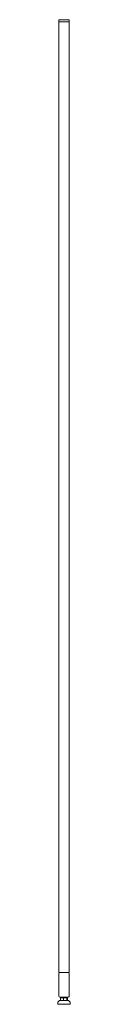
# Model space of a CAD drawing. Header units: millimetres. Extents: x 201 to 231, y -29 to 2371.
import ezdxf

# ---------------------------------------------------------------- set-up
doc = ezdxf.new("R2010")
doc.units = ezdxf.units.MM

msp = doc.modelspace()

# ---------------------------------------------------------------- linework, layer by layer
at = {"color": 0, "linetype": 'Continuous', "lineweight": 0}
for p, q in [((203.7, 2365.9), (206.2, 2365.9)), ((203.7, 48.9), (203.7, 2365.9)), ((203.8, 2369.9), (203.8, 2365.9)), ((206.3, 2370.9), (204.8, 2370.9)), ((226.2, 2365.9), (206.2, 2365.9)), ((206.3, 2370.9), (226.3, 2370.9)), ((226.2, 2365.9), (228, 2365.9)), ((227.8, 2370.9), (226.3, 2370.9)), ((228, 2365.9), (228.8, 2365.9)), ((228.7, 48.9), (228.7, 2365.9)), ((228.8, 2369.9), (228.8, 2365.9)), ((203.7, 48.9), (206.2, 48.9)), ((206.1, 48.8), (226.1, 48.8)), ((226.2, 48.9), (206.2, 48.9)), ((226.2, 48.9), (206.2, 48.9)), ((226.2, 48.9), (228.7, 48.9)), ((203.6, -8.7), (203.6, 46.3)), ((228.6, 46.3), (228.6, -8.7)), ((228.7, -8.6), (228.7, 46.4)), ((228.8, -8.5), (228.8, 46.5)), ((205.2, -19.9), (201.5, -23.6)), ((205.2, -19.9), (222.7, -19.9)), ((226.1, -11.2), (206.1, -11.2)), ((207.5, -13.1), (207.3, -13.1)), ((207.3, -13.1), (207.3, -19.3)), ((214.7, -13.1), (207.5, -13.1)), ((207.5, -13.1), (207.5, -19.3)), ((208.1, -19.8), (207.9, -19.7)), ((208.3, -19.9), (208.1, -19.8)), ((211.2, -13.1), (211.2, -12.1)), ((211.2, -13.1), (211.2, -12.2)), ((211.2, -12.2), (212.3, -12.9)), ((223.4, -13.1), (214.7, -13.1)), ((214.7, -13.1), (214.7, -19.3)), ((221.2, -11.5), (221.2, -11.3)), ((221.2, -11.6), (221.2, -11.5)), ((221.2, -13.1), (221.2, -12.8)), ((222.7, -19.9), (227.2, -19.9)), ((224.8, -13.1), (223.4, -13.1)), ((223.4, -13.1), (223.4, -19.3)), ((224, -19.9), (224.3, -19.8)), ((224.3, -19.8), (224.4, -19.7)), ((225, -13.1), (224.8, -13.1)), ((224.8, -13.1), (224.8, -19.3)), ((225, -13.1), (225, -19.3)), ((227.2, -19.9), (230.9, -23.6)), ((201.2, -24.3), (201.2, -27.9)), ((202.2, -28.9), (224.5, -28.9)), ((224.5, -28.9), (230.2, -28.9)), ((231.2, -24.3), (231.2, -27.9))]:
    msp.add_line(p, q, dxfattribs=at)
at = {"color": 0, "linetype": 'Continuous', "lineweight": 0, "extrusion": (2.22045e-16, -4.60638e-34, -1)}
for centre, start, end in [((-204.8, 2369.9), 0, 90), ((-227.8, 2369.9), 90, 180)]:
    msp.add_arc(centre, 1, start, end, dxfattribs=at)
at = {"color": 0, "linetype": 'Continuous', "lineweight": 0, "extrusion": (2.22045e-16, -5.84612e-46, -1)}
for centre, start, end in [((-206.1, 46.3), 0, 90), ((-226.1, -8.7), 180, 270)]:
    msp.add_arc(centre, 2.5, start, end, dxfattribs=at)
at = {"color": 0, "linetype": 'Continuous', "lineweight": 0}
for centre, start, end in [((206.2, 46.4), 90, 136.6208), ((206.3, 46.5), 106.2602, 136.6208), ((226.2, 46.4), 0, 90), ((226.3, 46.5), 0, 73.7398), ((226.2, -8.6), 313.3792, 0), ((226.3, -8.5), 313.3792, 0)]:
    msp.add_arc(centre, 2.5, start, end, dxfattribs=at)
at = {"color": 0, "linetype": 'Continuous', "lineweight": 0, "extrusion": (2.22045e-16, 0, -1)}
for centre, radius, start, end in [((-226.1, 46.3), 2.5, 90, 180), ((-202.2, -24.3), 1, 0, 45), ((-230.2, -24.3), 1, 135, 180), ((-202.2, -27.9), 1, 270, 0), ((-230.2, -27.9), 1, 180, 270)]:
    msp.add_arc(centre, radius, start, end, dxfattribs=at)
at = {"color": 0, "linetype": 'Continuous', "lineweight": 0, "extrusion": (2.22045e-16, -7.00649e-47, -1)}
msp.add_arc((-206.1, -8.7), 2.5, 270, 0, dxfattribs=at)
at = {"color": 0, "linetype": 'Continuous', "lineweight": 0}
msp.add_ellipse((213.8, -13.6), major_axis=(-2.64, 1.38), ratio=0.103815, start_param=0.009383, end_param=0.020729, dxfattribs=at)
for points, weights in [([(208, -19.8), (207.7, -19.7), (207.3, -19.3)], [2.02275312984, 1.98830977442, 1.8968336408]), ([(214.7, -19.3), (211.1, -20.4), (207.5, -19.3)], [1.8968336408, 2.19027482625, 1.8968336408]), ([(207.5, -19.3), (207.8, -19.7), (208.1, -19.8)], [1.8968336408, 2.00127413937, 2.03137048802]), ([(223.4, -19.3), (219, -20.4), (214.7, -19.3)], [1.8968336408, 2.19027482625, 1.8968336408]), ([(224.8, -19.3), (224.1, -20.4), (223.4, -19.3)], [1.8968336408, 2.19027482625, 1.8968336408]), ([(224.4, -19.7), (224.7, -19.6), (225, -19.3)], [2.01178738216, 1.97528380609, 1.8968336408]), ([(225, -19.3), (224.9, -19.3), (224.7, -19.4)], [1.8968336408, 1.91053514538, 1.92295713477])]:
    msp.add_rational_spline(points, weights, degree=2, dxfattribs=at)
for points in [[(211.2, -12.1), (211.6, -11.8), (212, -11.6), (212.3, -11.4)], [(212.2, -11.5), (212.1, -11.4), (211.9, -11.3), (211.7, -11.2)], [(212.3, -11.4), (212.2, -11.3), (212, -11.3), (211.9, -11.2)], [(221.1, -11.5), (220.8, -11.7), (220.4, -12), (220, -12.2)], [(220, -12.2), (220.4, -12.4), (220.8, -12.6), (221.1, -12.8)], [(221.1, -11.6), (220.8, -11.8), (220.5, -12), (220.1, -12.2)], [(220.9, -11.2), (221, -11.2), (221.1, -11.3), (221.1, -11.3)]]:
    msp.add_open_spline(points, degree=3, dxfattribs=at)
for points, knots in [([(211.2, -12.1), (211.2, -12.1), (211.2, -12.1), (211.2, -12.1), (211.2, -12), (211.3, -12), (211.4, -12), (211.5, -12)], [-0.1850384, -0.1850384, -0.1850384, -0.1850384, -0.1593733, -0.1593733, -0.0901137, -0.0901137, -0.000001, -0.000001, -0.000001, -0.000001]), ([(211.3, -12.2), (211.2, -12.2), (211.2, -12.2), (211.2, -12.2), (211.2, -12.2), (211.2, -12.2), (211.2, -12.2), (211.2, -12.2), (211.2, -12.2), (211.2, -12.2), (211.2, -12.2), (211.2, -12.2), (211.2, -12.2), (211.2, -12.2), (211.2, -12.2), (211.2, -12.2), (211.2, -12.2), (211.2, -12.2), (211.2, -12.2), (211.2, -12.2), (211.2, -12.2), (211.2, -12.2), (211.2, -12.2), (211.2, -12.2), (211.2, -12.2), (211.2, -12.2), (211.2, -12.2), (211.2, -12.2), (211.2, -12.2), (211.2, -12.2)], [-0.09358513, -0.09358513, -0.09358513, -0.09358513, -0.046834, -0.046834, -0.04068364, -0.04068364, -0.03950144, -0.03950144, -0.03884852, -0.03884852, -0.03798625, -0.03798625, -0.0376882, -0.0376882, -0.03748433, -0.03748433, -0.037298, -0.037298, -0.03704844, -0.03704844, -0.03658271, -0.03658271, -0.03404776, -0.03404776, -0.02958647, -0.02958647, -0.01533148, -0.01533148, 0, 0, 0, 0]), ([(211.5, -12.2), (211.5, -12.2), (211.5, -12.2), (211.5, -12.2), (211.5, -12.2), (211.4, -12.2), (211.4, -12.2), (211.4, -12.2), (211.4, -12.2), (211.4, -12.2), (211.4, -12.2), (211.4, -12.2), (211.4, -12.2), (211.4, -12.2), (211.4, -12.2), (211.3, -12.2), (211.3, -12.2), (211.3, -12.2)], [-0.07521373, -0.07521373, -0.07521373, -0.07521373, -0.06580029, -0.06580029, -0.05970517, -0.05970517, -0.05570177, -0.05570177, -0.05242522, -0.05242522, -0.04923706, -0.04923706, -0.04516165, -0.04516165, -0.03773069, -0.03773069, 0, 0, 0, 0]), ([(211.5, -12), (211.5, -12), (211.6, -12), (211.7, -12), (211.7, -12), (211.9, -12), (212, -11.9), (212.2, -11.9), (212.4, -11.9), (212.7, -11.9), (212.8, -11.9), (213, -11.9), (213.1, -11.9), (213.4, -11.8), (213.5, -11.8), (213.9, -11.8), (214.1, -11.8), (214.4, -11.8), (214.5, -11.8), (214.8, -11.8), (214.9, -11.8), (215.2, -11.8), (215.3, -11.7), (215.7, -11.7), (215.9, -11.7), (216.3, -11.7), (216.6, -11.7), (217, -11.7), (217.2, -11.7), (217.6, -11.6), (217.8, -11.6), (218.2, -11.6), (218.4, -11.6), (218.7, -11.6), (218.8, -11.6), (219.1, -11.6), (219.3, -11.5), (219.6, -11.5), (219.8, -11.5), (220, -11.5), (220.1, -11.5), (220.3, -11.5), (220.4, -11.5), (220.5, -11.5), (220.5, -11.5), (220.7, -11.4), (220.8, -11.4), (220.9, -11.4), (221, -11.4), (221.1, -11.4), (221.1, -11.4), (221.1, -11.4), (221.1, -11.4), (221.2, -11.3), (221.2, -11.3), (221.1, -11.3)], [-1.573078, -1.573078, -1.573078, -1.573078, -1.545107, -1.545107, -1.505866, -1.505866, -1.453467, -1.453467, -1.363119, -1.363119, -1.335456, -1.335456, -1.284438, -1.284438, -1.233286, -1.233286, -1.159823, -1.159823, -1.125957, -1.125957, -1.089344, -1.089344, -1.035833, -1.035833, -0.97927, -0.97927, -0.905947, -0.905947, -0.850815, -0.850815, -0.786285, -0.786285, -0.718453, -0.718453, -0.677282, -0.677282, -0.605485, -0.605485, -0.549329, -0.549329, -0.493396, -0.493396, -0.461351, -0.461351, -0.429154, -0.429154, -0.353687, -0.353687, -0.303532, -0.303532, -0.248424, -0.248424, -0.218975, -0.218975, -0.143694, -0.143694, -0.143694, -0.143694]), ([(221.2, -11.5), (221.2, -11.5), (221.2, -11.5), (221.1, -11.5), (221.1, -11.5), (221, -11.6), (221, -11.6), (220.9, -11.6), (220.8, -11.6), (220.7, -11.6), (220.6, -11.6), (220.4, -11.6), (220.3, -11.6), (220.1, -11.6), (220.1, -11.7), (219.9, -11.7), (219.8, -11.7), (219.6, -11.7), (219.4, -11.7), (219.1, -11.7), (218.9, -11.7), (218.6, -11.7), (218.4, -11.8), (218.2, -11.8), (218.1, -11.8), (217.9, -11.8), (217.7, -11.8), (217.4, -11.8), (217.2, -11.8), (216.8, -11.8), (216.6, -11.8), (216.3, -11.9), (216.1, -11.9), (215.7, -11.9), (215.6, -11.9), (215.2, -11.9), (214.9, -11.9), (214.3, -12), (214.1, -12), (213.8, -12), (213.8, -12), (213.5, -12), (213.3, -12), (213, -12), (212.9, -12), (212.6, -12.1), (212.5, -12.1), (212.3, -12.1), (212.3, -12.1), (212.2, -12.1), (212.2, -12.1), (212.1, -12.1), (212, -12.1), (211.9, -12.1), (211.9, -12.1), (211.8, -12.1), (211.8, -12.1), (211.8, -12.1), (211.7, -12.1), (211.7, -12.1), (211.7, -12.1), (211.6, -12.1), (211.6, -12.1), (211.5, -12.2)], [-1.38784, -1.38784, -1.38784, -1.38784, -1.347774, -1.347774, -1.260921, -1.260921, -1.232941, -1.232941, -1.187223, -1.187223, -1.135149, -1.135149, -1.079563, -1.079563, -1.031578, -1.031578, -0.996913, -0.996913, -0.932843, -0.932843, -0.873675, -0.873675, -0.82016, -0.82016, -0.786587, -0.786587, -0.751291, -0.751291, -0.684491, -0.684491, -0.632505, -0.632505, -0.571007, -0.571007, -0.533114, -0.533114, -0.438499, -0.438499, -0.367481, -0.367481, -0.342391, -0.342391, -0.270478, -0.270478, -0.23741, -0.23741, -0.160864, -0.160864, -0.148496, -0.148496, -0.132572, -0.132572, -0.097125, -0.097125, -0.078768, -0.078768, -0.067506, -0.067506, -0.056986, -0.056986, -0.044753, -0.044753, -0.000001, -0.000001, -0.000001, -0.000001]), ([(212, -13.1), (212.1, -13), (212.2, -13), (212.3, -12.9), (212.3, -12.9), (212.4, -12.9)], [0.7224346, 0.7224346, 0.7224346, 0.7224346, 1.0334832, 1.0334832, 1.0970899, 1.0970899, 1.0970899, 1.0970899]), ([(214.1, -11.2), (213.9, -11.2), (213.3, -11.2), (212.6, -11.3), (212.4, -11.4), (212.3, -11.4)], [0.934183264, 0.934183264, 0.934183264, 0.934183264, 0.935518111, 0.939424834, 0.942263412, 0.942263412, 0.942263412, 0.942263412]), ([(220, -12.2), (219.9, -12.2), (219.8, -12.3), (219.1, -12.3), (217.7, -12.4), (216, -12.5), (214.4, -12.6), (213.3, -12.7), (212.7, -12.8), (212.4, -12.8), (212.4, -12.9), (212.4, -12.9)], [0.9726806, 0.9726806, 0.9726806, 0.9726806, 0.97457668, 0.97848321, 0.9823899, 0.98629606, 0.99020234, 0.99410665, 0.99607143, 0.99803915, 0.9992598, 0.9992598, 0.9992598, 0.9992598]), ([(218.8, -13.1), (218.9, -13.1), (219, -13.1), (219.3, -13), (219.4, -13), (219.7, -13), (219.7, -13), (219.9, -13), (220, -13), (220.2, -13), (220.3, -13), (220.6, -12.9), (220.7, -12.9), (220.8, -12.9), (220.9, -12.9), (220.9, -12.9), (221, -12.9), (221, -12.9), (221.1, -12.9), (221.1, -12.9), (221.2, -12.8), (221.2, -12.8), (221.2, -12.8), (221.1, -12.8)], [-0.69297, -0.69297, -0.69297, -0.69297, -0.6583012, -0.6583012, -0.5923773, -0.5923773, -0.5635652, -0.5635652, -0.5147884, -0.5147884, -0.4632488, -0.4632488, -0.37345, -0.37345, -0.3462199, -0.3462199, -0.318823, -0.318823, -0.2541389, -0.2541389, -0.1966903, -0.1966903, -0.143572, -0.143572, -0.143572, -0.143572]), ([(221.2, -11.6), (221.2, -11.6), (221.2, -11.6), (221.1, -11.6), (221.1, -11.6), (221, -11.6), (221, -11.7), (220.9, -11.7), (220.9, -11.7), (220.9, -11.7)], [-1.1864681, -1.1864681, -1.1864681, -1.1864681, -1.1351486, -1.1351486, -1.079563, -1.079563, -1.0315782, -1.0315782, -1.0149697, -1.0149697, -1.0149697, -1.0149697])]:
    msp.add_open_spline(points, degree=3, knots=knots, dxfattribs=at)

doc.saveas('drawing.dxf')
